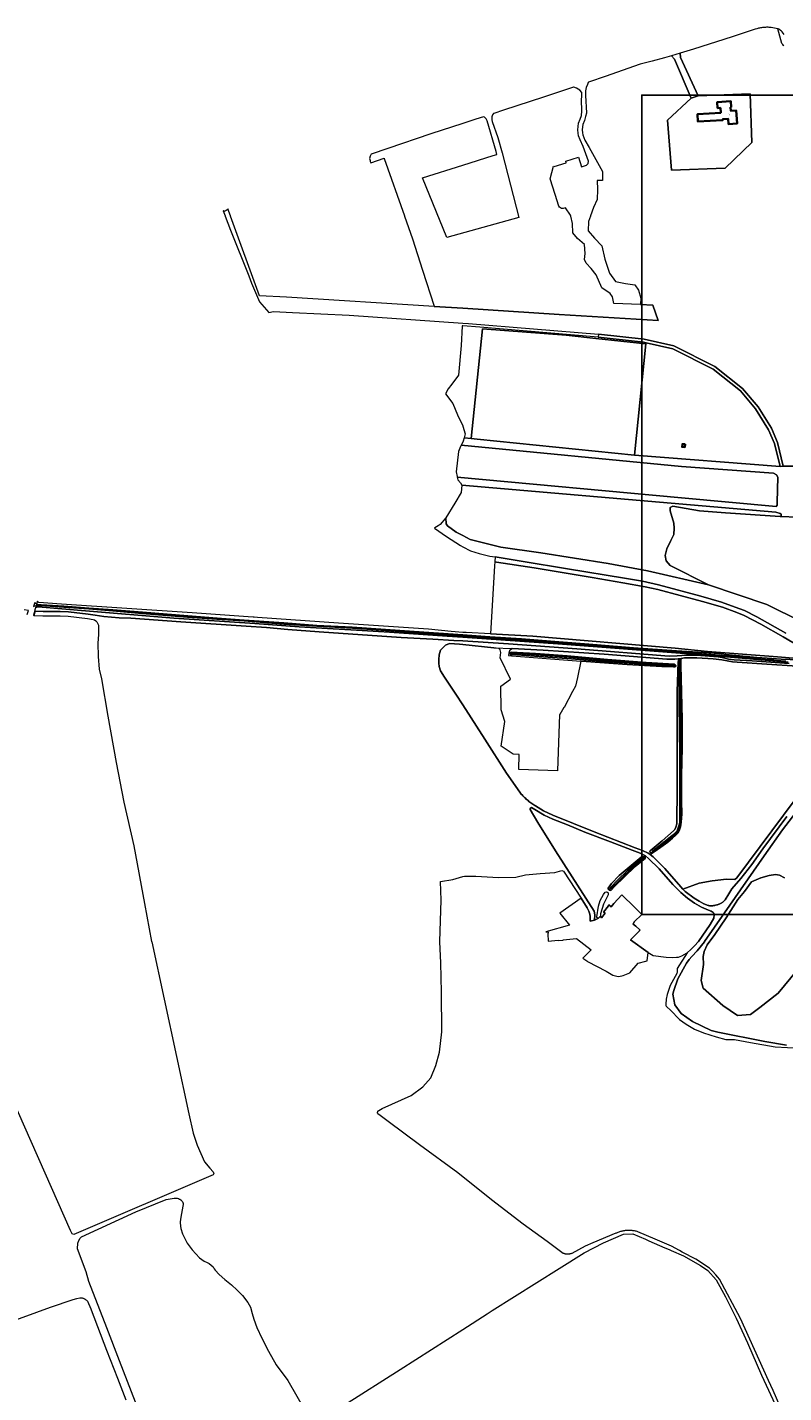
# Model space of a CAD drawing. Extents: x 154222 to 160093, y 456746 to 462495.
# Tile 3 of 254: x 155200 to 155721, y 459689 to 460630. Entities that reach past the tile are written whole.
import ezdxf
from ezdxf.enums import TextEntityAlignment as Align

# ---------------------------------------------------------------- set-up
doc = ezdxf.new("R2010")
doc.units = 0
doc.header["$LTSCALE"] = 0.75
doc.layers.get('DEFPOINTS').update_dxf_attribs({"linetype": 'CONTINUOUS'})
for name, color, linetype, lineweight in [('B-XX-GR-BEPLANTING_CULTUUR_BOSPLANTSOEN-GV', 252, 'CONTINUOUS', 18), ('B-XX-GR-BOS_GEMENGD-GV', 252, 'CONTINUOUS', 13), ('B-XX-GR-BOS_LOOF-GV', 252, 'CONTINUOUS', 13), ('B-XX-GR-GRAS-GV', 252, 'CONTINUOUS', 13), ('B-XX-GR-GROENVOORZIENING-GV', 252, 'CONTINUOUS', 18), ('B-XX-IE-TERREINAFSCHEIDING_KUNSTMATIG_HEKWERK-G', 252, 'IE-TERREINAFSCHEIDING-KUNSTMATIG', 18), ('B-XX-OG-BEBOUWING-GV', 6, 'CONTINUOUS', 35), ('B-XX-OG-BEBOUWING-T18', 1, 'CONTINUOUS', 18), ('B-XX-OG-TERREIN_CULTUURSCHEIDING-GV', 252, 'CONTINUOUS', 18), ('B-XX-OG-TERREIN_ERF-GV', 252, 'CONTINUOUS', 18), ('B-XX-OG-WATER_SLOOT-GV', 252, 'CONTINUOUS', 18), ('B-XX-VH-VERHARDING_BETONSTRAATSTEEN-GV', 252, 'CONTINUOUS', 18), ('B-XX-VH-VERHARDING_FUNDERING_ZAND-GV', 252, 'CONTINUOUS', 18)]:
    doc.layers.add(name, color=color, linetype=linetype, lineweight=lineweight)
doc.styles.add('NLCS-ISO-M-T18', font='NLCS-ISO.ttf', dxfattribs={"height": 1.8})
doc.linetypes.add('IE-TERREINAFSCHEIDING-KUNSTMATIG', pattern='A,4,[82,NLCS.SHX,S=0.75,R=90,X=0,Y=0],4,-2', length=10)

msp = doc.modelspace()

# ---------------------------------------------------------------- linework, layer by layer
at = {"layer": 'B-XX-GR-BEPLANTING_CULTUUR_BOSPLANTSOEN-GV'}
for points in [[(155729.818, 460327.655), (155720.79, 460327.646), (155718.677, 460327.338), (155618.297, 460335.196), (155510.1, 460346.25), (155505.911, 460346.646), (155500.983, 460347.18), (155500.354, 460344.869), (155500, 460344.145), (155498.995, 460342.089), (155650.705, 460327.494), (155714.277, 460322.796), (155716.363, 460321.604), (155717.059, 460320.069), (155716.759, 460302.838), (155716.668, 460300.707), (155716.056, 460299.824), (155650.692, 460305.825), (155496.291, 460320), (155496.574, 460318.299), (155498.522, 460316.121), (155499.506, 460314.552), (155664.939, 460300.395), (155715.723, 460295.837), (155718.879, 460295.133), (155719.371, 460294.453), (155719.395, 460293.28), (155718.788, 460292.895), (155730.89, 460292.513)], [(155733.244, 460220.506), (155709.684, 460232.326), (155669.345, 460245.94), (155627.259, 460255.622), (155600.273, 460260.472), (155553.871, 460268.021), (155526.19, 460271.821), (155505.155, 460277.191), (155500, 460279.868), (155495.413, 460282.25), (155489.49, 460286.463), (155488.722, 460287.992), (155488.301, 460291.954), (155488.288, 460292.079), (155484.509, 460287.344), (155483.053, 460286.437), (155480.806, 460285.076), (155480.681, 460285), (155488.774, 460279.173), (155498.393, 460272.936), (155500, 460272.127), (155505.465, 460269.377), (155511.343, 460267.427), (155518.763, 460265.724), (155522.303, 460265.157), (155541.803, 460262.035), (155572.261, 460256.988), (155611.629, 460250.431), (155623.948, 460248.439), (155635.004, 460245.971), (155664.095, 460237.982), (155678.249, 460233.883), (155687.681, 460230.594), (155694.134, 460228.104), (155702.601, 460223.897), (155722.789, 460212.55)], [(155724.186, 460192.587), (155673.921, 460196.917), (155646.876, 460199.013), (155568.685, 460205.041), (155500, 460209.711), (155489.333, 460210.436), (155449.503, 460213.363), (155426.815, 460214.637), (155406.839, 460215.749), (155387.415, 460216.882), (155356.797, 460219.338), (155300.879, 460222.876), (155240.149, 460228.016), (155207.405, 460230.611), (155206.475, 460230.559), (155206.313, 460230.51), (155205.696, 460230.028), (155205.276, 460228.586), (155204.695, 460226.593), (155204.201, 460224.895), (155204.585, 460224.85), (155205.419, 460227.791), (155210.862, 460227.543), (155215.486, 460227.526), (155222.686, 460227.545), (155228.485, 460227.234), (155241.921, 460225.734), (155246.8, 460224.904), (155252.757, 460224.15), (155263.399, 460223.225), (155271.338, 460223.007), (155305.703, 460220.363), (155350.717, 460217.34), (155364.882, 460216.537), (155379.589, 460214.985), (155401.093, 460213.544), (155457.572, 460209.621), (155479.543, 460208.384), (155493.997, 460207.571), (155500, 460207.212), (155531.628, 460205.319), (155578.748, 460201.802), (155642.242, 460196.767), (155647.716, 460196.966), (155654.259, 460197.403), (155661.117, 460197.464), (155676.013, 460196.297), (155678.817, 460195.898), (155680.748, 460195.259), (155683.247, 460194.578), (155686.975, 460194.224), (155699.548, 460193.54), (155724.939, 460191.761)]]:
    msp.add_lwpolyline(points, dxfattribs=at)
at = {"layer": 'B-XX-GR-BOS_GEMENGD-GV'}
for points in [[(155721.269, 460617.275), (155721.191, 460617.391), (155721.077, 460617.559), (155720.555, 460618.259), (155720.002, 460618.935), (155717.285, 460628.982), (155712.591, 460629.874), (155711.925, 460629.928), (155711.257, 460629.965), (155710.588, 460629.987), (155709.919, 460629.994), (155709.25, 460629.985), (155708.582, 460629.96), (155707.914, 460629.92), (155707.247, 460629.864), (155706.582, 460629.792), (155705.919, 460629.705), (155705.258, 460629.603), (155704.6, 460629.486), (155703.945, 460629.353), (155703.294, 460629.205), (155702.646, 460629.041), (155701.479, 460628.706), (155686.485, 460623.772), (155685.736, 460623.526), (155659.001, 460614.951), (155649.943, 460612.198), (155650.11, 460609.251), (155662.249, 460582.772), (155698.175, 460584.154), (155699.17, 460550.717), (155680.995, 460532.969), (155643.957, 460531.658), (155641.148, 460566.02), (155657.553, 460581.212), (155645.901, 460608.074), (155643.817, 460610.337), (155639.171, 460608.925), (155630.677, 460606.729), (155622.347, 460604.576), (155613.86, 460601.523), (155598.951, 460596.217), (155586.604, 460592.143), (155586.562, 460592.018), (155586.08, 460590.598), (155585.111, 460588.543), (155584.564, 460586.125), (155584.751, 460583.072), (155585.238, 460570.978), (155585.243, 460570.853), (155584.744, 460568.554), (155583.85, 460565.714), (155582.826, 460563.069), (155582.538, 460561.381), (155582.42, 460559.298), (155582.542, 460557.277), (155582.71, 460555.897), (155584.21, 460552.258), (155587.131, 460547.119), (155596.351, 460530.592), (155596.335, 460524.487), (155592.646, 460524.496), (155592.65, 460524.372), (155592.856, 460518.182), (155592.736, 460511.411), (155590.129, 460505.76), (155588.138, 460500.125), (155588.094, 460500), (155588.05, 460499.875), (155586.76, 460496.225), (155586.513, 460489.778), (155590.828, 460484.682), (155595.8, 460479.484), (155598.032, 460470.18), (155601.07, 460460.498), (155605.309, 460454.943), (155612.198, 460453.484), (155618.633, 460452.598), (155621.212, 460448.865), (155622.822, 460443.388), (155622.529, 460438.969), (155631.114, 460438.637), (155634.752, 460427.93), (155566.502, 460432.221), (155500, 460436.403), (155480.464, 460437.631), (155378.626, 460444.035), (155360.07, 460445.082), (155339.997, 460499.875), (155339.951, 460500), (155339.905, 460500.125), (155338.18, 460504.832), (155338.148, 460504.781), (155338.114, 460504.731), (155337.632, 460504.219), (155337.039, 460503.842), (155336.48, 460503.561), (155335.887, 460503.364), (155335.939, 460503.192), (155335.413, 460503.033), (155335.254, 460503.56), (155334.881, 460503.447), (155336.241, 460500), (155336.29, 460499.875), (155340.056, 460490.33), (155352.557, 460458.733), (155354.546, 460453.705), (155360.094, 460440.789), (155366.49, 460433.496), (155369.537, 460434.288), (155382.73, 460433.428), (155421.869, 460431.639), (155500, 460426.197), (155504.13, 460425.909), (155593.627, 460418.593), (155625.005, 460415.15), (155645.587, 460410.533), (155673.795, 460396.26), (155692.816, 460381.085), (155703.594, 460368.496), (155712.728, 460353.723), (155716.91, 460344.026), (155720.79, 460327.646), (155729.818, 460327.655)], [(155731.336, 460203.781), (155720.784, 460210.003), (155705.556, 460218.834), (155694.043, 460224.8), (155688.974, 460226.82), (155678.939, 460230.397), (155665.175, 460234.387), (155634.416, 460242.634), (155625.827, 460244.39), (155610.458, 460247.359), (155589.23, 460250.895), (155549.187, 460257.563), (155523.392, 460261.467), (155522.093, 460261.718), (155521.928, 460259.015), (155519.289, 460212.189), (155519.282, 460212.064), (155548.428, 460210.584), (155646.536, 460202.237), (155668.738, 460200.033), (155716.867, 460196.218), (155730.487, 460195.092)]]:
    msp.add_lwpolyline(points, dxfattribs=at)
for points in [[(155576.567, 460588.749), (155576.442, 460588.799), (155572.259, 460587.424), (155555.665, 460581.943), (155528.057, 460572.833), (155521.416, 460570.654), (155521.317, 460570.529), (155520.648, 460569.685), (155520.152, 460568.253), (155520.123, 460566.275), (155520.412, 460565.192), (155524.162, 460554.087), (155527.152, 460543.505), (155538.681, 460498.853), (155489.122, 460485.071), (155472.35, 460526.361), (155500, 460534.999), (155521.035, 460541.57), (155523.565, 460542.37), (155522.996, 460544.521), (155516.86, 460565.529), (155516.307, 460566.961), (155515.017, 460567.979), (155514.458, 460568.267), (155514.333, 460568.331), (155509.067, 460566.604), (155500, 460563.647), (155478.081, 460556.499), (155448.34, 460546.441), (155436.985, 460542.542), (155436.207, 460541.114), (155435.858, 460539.706), (155436.195, 460538.201), (155436.323, 460537.633), (155436.63, 460536.564), (155436.755, 460536.607), (155445.969, 460539.783), (155446.013, 460539.658), (155459.883, 460500.125), (155459.927, 460500), (155459.971, 460499.875), (155465.42, 460484.345), (155472.398, 460462.678), (155480.424, 460437.756), (155480.464, 460437.631), (155500, 460436.403), (155566.502, 460432.221), (155634.752, 460427.93), (155631.114, 460438.637), (155622.529, 460438.969), (155604.133, 460439.681), (155603.134, 460444.271), (155601.526, 460446.624), (155595.863, 460450.453), (155592.101, 460459.408), (155588.579, 460463.871), (155585.012, 460467.459), (155583.876, 460470.028), (155584.345, 460474.063), (155583.945, 460480.244), (155579.128, 460484.468), (155575.932, 460488.499), (155575.612, 460494.788), (155574.529, 460499.875), (155574.502, 460500), (155574.475, 460500.125), (155574.379, 460500.576), (155570.786, 460505.505), (155569.149, 460505.073), (155568.019, 460505.216), (155566.666, 460506.09), (155566.199, 460506.769), (155563.635, 460514.794), (155560.234, 460525.558), (155562.526, 460534.415), (155563.03, 460534.156), (155563.155, 460534.092), (155571.325, 460536.696), (155571.012, 460537.677), (155579.713, 460540.451), (155581.841, 460533.777), (155585.425, 460535.085), (155586.542, 460536.264), (155586.721, 460537.828), (155582.937, 460547.966), (155580.884, 460552.475), (155579.786, 460555.129), (155579.557, 460557.005), (155579.42, 460559.293), (155579.557, 460561.718), (155579.923, 460563.869), (155581.021, 460566.705), (155581.799, 460569.176), (155582.129, 460572.124), (155581.859, 460580.296), (155581.871, 460580.422), (155582.025, 460582.054), (155582.009, 460585.057), (155580.792, 460586.723), (155578.338, 460588.048)], [(155497.745, 460204.966), (155490.889, 460205.358), (155488.077, 460204.238), (155484.774, 460200.808), (155483.757, 460197.649), (155483.546, 460194.368), (155483.532, 460191.924), (155483.854, 460189.718), (155484.819, 460186.669), (155487.404, 460182.174), (155495.362, 460170.483), (155500, 460163.235), (155515.282, 460139.48), (155530.317, 460116.01), (155539.336, 460102.951), (155539.853, 460102.325), (155540.382, 460101.709), (155540.923, 460101.103), (155541.476, 460100.508), (155542.041, 460099.924), (155542.616, 460099.351), (155543.203, 460098.79), (155543.801, 460098.24), (155544.41, 460097.703), (155545.029, 460097.177), (155545.659, 460096.664), (155546.298, 460096.163), (155546.947, 460095.675), (155547.606, 460095.199), (155548.273, 460094.737), (155548.95, 460094.288), (155549.636, 460093.853), (155550.083, 460093.578), (155555.749, 460090.24), (155562.198, 460087.218), (155590.593, 460075.715), (155618.92, 460064.746), (155623.919, 460062.833), (155627.818, 460061.069), (155629.291, 460059.989), (155631.863, 460061.849), (155630.617, 460061.305), (155629.941, 460061.256), (155629.917, 460061.267), (155629.286, 460061.562), (155629.075, 460061.989), (155629.168, 460062.717), (155637.37, 460069.42), (155645.174, 460076.357), (155646.176, 460077.417), (155647.002, 460078.993), (155647.637, 460081.193), (155647.605, 460084.817), (155647.864, 460102.21), (155647.807, 460122.784), (155647.835, 460151.708), (155647.868, 460172.282), (155648.414, 460192.676), (155648.635, 460193.936), (155648.885, 460194.254), (155649.366, 460194.358), (155649.719, 460194.21), (155650.447, 460193.907), (155650.503, 460195.229), (155648.439, 460194.96), (155646.091, 460194.679), (155643.692, 460194.648), (155640.69, 460194.685), (155597.566, 460198.149), (155555.368, 460200.92), (155534.144, 460201.945), (155532.292, 460200.473), (155531.697, 460198.852), (155531.557, 460197.134), (155533.85, 460196.96), (155533.231, 460197.39), (155532.931, 460197.782), (155532.899, 460198.405), (155532.904, 460198.443), (155532.955, 460198.848), (155533.456, 460199.457), (155550.24, 460198.523), (155571.907, 460196.956), (155599.911, 460194.517), (155626.531, 460192.459), (155645.819, 460191.315), (155646.509, 460190.796), (155646.879, 460190.296), (155646.86, 460190.035), (155646.841, 460189.781), (155646.092, 460189.341), (155645.203, 460189.293), (155637.317, 460189.695), (155613.269, 460191.08), (155585.138, 460193.058), (155581.393, 460193.343), (155579.099, 460181.986), (155577.79, 460175.985), (155575.742, 460172.33), (155569.869, 460161.441), (155569.791, 460161.316), (155566.841, 460156.57), (155566.763, 460156.445), (155565.264, 460117.713), (155538.773, 460118.684), (155538.871, 460129.043), (155534.801, 460129.208), (155526.448, 460134.765), (155529.106, 460151.628), (155526.595, 460159.744), (155526.407, 460176.02), (155532.867, 460180.885), (155525.775, 460195.496), (155526.235, 460199.282), (155525.853, 460201.02), (155524.848, 460202.06), (155521.534, 460202.554), (155500, 460204.737)]]:
    msp.add_lwpolyline(points, close=True, dxfattribs=at)
at = {"layer": 'B-XX-GR-BOS_LOOF-GV'}
for points in [[(155644.866, 460408.526), (155626.338, 460412.683), (155626.26, 460411.931), (155618.297, 460335.196), (155718.677, 460327.338), (155714.967, 460343.188), (155710.847, 460352.742), (155701.88, 460367.244), (155691.339, 460379.556), (155672.645, 460394.47)], [(155651.207, 460340.911), (155651.394, 460342.86), (155653.28, 460342.68), (155653.093, 460340.731)], [(155549.782, 460090.985), (155547.418, 460092.367), (155546.525, 460091.733), (155546.521, 460090.986), (155551.693, 460082.179), (155563.942, 460062.492), (155590.562, 460021.045), (155591.009, 460018.484), (155590.952, 460014.896), (155593.524, 460016.311), (155592.864, 460016.381), (155592.493, 460016.667), (155592.442, 460017.041), (155593.712, 460024.566), (155594.694, 460028.327), (155597.01, 460032.418), (155598.282, 460034.165), (155599.118, 460034.269), (155599.562, 460034.213), (155599.84, 460034.014), (155600.163, 460033.783), (155600.353, 460032.858), (155600.19, 460032.308), (155596.988, 460025.808), (155595.048, 460019.193), (155594.896, 460017.47), (155595.628, 460016.526), (155598.133, 460019.611), (155597.108, 460020.387), (155600.378, 460024.711), (155600.189, 460024.854), (155600.662, 460025.488), (155602.285, 460024.019), (155604.099, 460026.375), (155609.571, 460032.366), (155618.475, 460023.785), (155623.438, 460018.692), (155618.114, 460013.749), (155617.393, 460012.03), (155619.233, 460010.74), (155622.043, 460008.236), (155621.915, 460007.579), (155615.744, 460001.399), (155627.801, 459992.534), (155631.27, 459990.436), (155640.201, 459989.27), (155644.806, 459989.16), (155647.348, 459989.238), (155648.636, 459989.429), (155651.049, 459990.322), (155654.624, 459992.287), (155657.185, 459994.601), (155659.989, 459997.454), (155662.389, 460000), (155662.477, 460000.125), (155670.628, 460011.744), (155672.964, 460016.279), (155673.225, 460018.409), (155672.984, 460019.619), (155672.631, 460020.047), (155671.215, 460021.015), (155669.478, 460021.629), (155664.48, 460023.684), (155659.699, 460026.484), (155654.887, 460029.924), (155650.255, 460033.824), (155644.708, 460039.329), (155635.356, 460050.186), (155628.078, 460057.3), (155625.885, 460059.09), (155622.236, 460060.959), (155616.812, 460063.016), (155601.921, 460068.754), (155584.159, 460075.574), (155572.248, 460080.406), (155562.038, 460084.446), (155556.156, 460087.288)], [(155623.597, 460058.592), (155624.468, 460058.604), (155625.178, 460058.511), (155625.338, 460058.416), (155625.78, 460058.152), (155625.847, 460057.424), (155618.825, 460051.842), (155611.188, 460044.54), (155604.63, 460038.147), (155602.43, 460035.523), (155601.611, 460035.243), (155601.028, 460035.497), (155600.743, 460035.622), (155600.374, 460036.21), (155600.291, 460036.927), (155602.648, 460040.166), (155607.885, 460045.519), (155623.063, 460058.31)]]:
    msp.add_lwpolyline(points, close=True, dxfattribs=at)
for points in [[(155730.89, 460292.513), (155718.788, 460292.895), (155681.215, 460295.407), (155663.249, 460296.958), (155644.754, 460300.087), (155643.007, 460299.067), (155642.958, 460296.758), (155645.431, 460288.322), (155645.801, 460284.837), (155645.528, 460280.61), (155643.407, 460276.501), (155640.708, 460270.654), (155639.508, 460266.041), (155640.127, 460262.52), (155642.985, 460259.163), (155669.345, 460245.94), (155709.684, 460232.326), (155733.244, 460220.506)], [(155737.241, 460108.715), (155689.003, 460043.985), (155687.551, 460042.928), (155681.697, 460043.054), (155672.007, 460041.929), (155663.007, 460040.258), (155651.807, 460036.295), (155653.389, 460034.695), (155659.473, 460029.933), (155662.872, 460027.994), (155666.202, 460026.127), (155669.108, 460024.937), (155669.569, 460024.87), (155670.031, 460024.819), (155670.495, 460024.784), (155670.959, 460024.765), (155671.424, 460024.761), (155672.353, 460024.803), (155672.816, 460024.848), (155673.277, 460024.908), (155673.736, 460024.984), (155674.192, 460025.076), (155675.092, 460025.307), (155675.536, 460025.446), (155675.975, 460025.6), (155676.408, 460025.768), (155676.835, 460025.952), (155677.67, 460026.362), (155678.076, 460026.589), (155678.474, 460026.829), (155678.863, 460027.083), (155679.244, 460027.35), (155679.5, 460027.541), (155680.822, 460028.883), (155683.298, 460032.955), (155685.379, 460036.39), (155691.711, 460043.566), (155699.197, 460053.119), (155706.79, 460064.056), (155723.406, 460086.369)], [(155729.516, 460089.044), (155720.32, 460077.061), (155707.679, 460059.171), (155680.357, 460019.943), (155666.755, 460000.125), (155666.669, 460000), (155661.564, 459993.812), (155657.834, 459989.714), (155656.021, 459987.716), (155654.304, 459985.208), (155648.311, 459974.323), (155645.593, 459966.391), (155644.925, 459963.756), (155646.111, 459956.429), (155650.563, 459950.63), (155658.471, 459945.036), (155671.148, 459938.756), (155675.88, 459937.662), (155708.238, 459931.172), (155723.062, 459928.804)], [(155730.548, 459980.348), (155717.451, 459964.473), (155704.751, 459954.552), (155698.269, 459949.921), (155689.405, 459949.128), (155679.351, 459956.139), (155665.725, 459967.913), (155664.402, 459973.337), (155665.989, 459984.185), (155665.725, 459989.741), (155666.386, 459993.313), (155668.503, 459997.943), (155673.662, 460004.955), (155681.6, 460016.332), (155689.67, 460029.032), (155694.168, 460034.588), (155698.93, 460041.335), (155705.412, 460043.981), (155711.101, 460045.701), (155715.599, 460046.23), (155718.377, 460045.833), (155721.684, 460044.113)]]:
    msp.add_lwpolyline(points, dxfattribs=at)
at = {"layer": 'B-XX-GR-GRAS-GV'}
for points in [[(155730.407, 460189.925), (155709.506, 460191.201), (155689.122, 460192.596), (155686.016, 460192.909), (155678.565, 460194.097), (155672.602, 460194.915), (155661.38, 460195.622), (155655.196, 460195.555), (155652.762, 460195.524), (155650.503, 460195.229), (155650.447, 460193.907), (155650.446, 460193.783), (155650.337, 460190.266), (155650.476, 460181.31), (155651.181, 460153.163), (155651.297, 460133.619), (155650.811, 460114.469), (155650.851, 460097.128), (155651.01, 460087.889), (155650.639, 460082.312), (155650.07, 460079.206), (155649.506, 460076.971), (155648.446, 460074.916), (155646.998, 460073.415), (155644.693, 460071.261), (155641.337, 460068.544), (155636.591, 460065.09), (155631.863, 460061.849), (155629.291, 460059.989), (155631.285, 460058.526), (155639.268, 460050.448), (155650.245, 460037.876), (155651.807, 460036.295), (155663.007, 460040.258), (155672.007, 460041.929), (155681.697, 460043.054), (155687.551, 460042.928), (155689.003, 460043.985), (155737.241, 460108.715)], [(155721.684, 460044.113), (155718.377, 460045.833), (155715.599, 460046.23), (155711.101, 460045.701), (155705.412, 460043.981), (155698.93, 460041.335), (155694.168, 460034.588), (155689.67, 460029.032), (155681.6, 460016.332), (155673.662, 460004.955), (155668.503, 459997.943), (155666.386, 459993.313), (155665.725, 459989.741), (155665.989, 459984.185), (155664.402, 459973.337), (155665.725, 459967.913), (155679.351, 459956.139), (155689.405, 459949.128), (155698.269, 459949.921), (155704.751, 459954.552), (155717.451, 459964.473), (155730.548, 459980.348)]]:
    msp.add_lwpolyline(points, dxfattribs=at)
at = {"layer": 'B-XX-GR-GROENVOORZIENING-GV'}
msp.add_lwpolyline([(155721.583, 460625.135), (155720.194, 460626.77), (155719.627, 460627.339), (155719.075, 460627.795), (155718.499, 460628.222), (155717.902, 460628.618), (155717.309, 460628.968)], dxfattribs=at)
at = {"layer": 'B-XX-IE-TERREINAFSCHEIDING_KUNSTMATIG_HEKWERK-G'}
msp.add_lwpolyline([(155505.911, 460346.646), (155513.654, 460422.159), (155571.297, 460417.919), (155591.756, 460415.657), (155626.26, 460411.931), (155618.297, 460335.196)], dxfattribs=at)
at = {"layer": 'B-XX-OG-BEBOUWING-GV'}
for points in [[(155685.116, 460574.955), (155684.872, 460579.074), (155675.395, 460578.511), (155675.645, 460574.296), (155677.587, 460574.408), (155677.783, 460571.099), (155661.796, 460570.149), (155662.102, 460564.987), (155679.047, 460566.009), (155679.169, 460566.016), (155679.165, 460566.091), (155679.134, 460566.621), (155682.967, 460566.848), (155683.177, 460563.313), (155689.086, 460563.664), (155688.555, 460572.595), (155684.815, 460572.372), (155684.663, 460574.928)], [(155653.28, 460342.68), (155651.394, 460342.86), (155651.207, 460340.911), (155653.093, 460340.731)]]:
    msp.add_lwpolyline(points, close=True, dxfattribs=at)
at = {"layer": 'B-XX-OG-TERREIN_CULTUURSCHEIDING-GV'}
for points in [[(155500, 460424.22), (155499.761, 460424.235), (155499.753, 460424.11), (155498.928, 460410.661), (155497.149, 460390.442), (155492.511, 460384.048), (155490.048, 460380.804), (155488.118, 460377.394), (155493.135, 460370.779), (155496.381, 460362.941), (155500, 460355.403), (155500.142, 460355.107), (155501.716, 460349.875), (155500.983, 460347.18), (155505.911, 460346.646), (155513.654, 460422.159), (155571.297, 460417.919), (155591.756, 460415.657), (155626.26, 460411.931), (155626.338, 460412.683), (155624.656, 460413.06), (155593.448, 460416.484), (155593.423, 460416.486), (155593.387, 460416.49), (155511.909, 460423.476)], [(155571.297, 460417.919), (155513.654, 460422.159), (155505.911, 460346.646), (155510.1, 460346.25), (155618.297, 460335.196), (155626.26, 460411.931), (155591.756, 460415.657)], [(155650.705, 460327.494), (155498.995, 460342.089), (155498.561, 460341.202), (155497.23, 460337.682), (155495.566, 460323.655), (155496.202, 460320.531), (155496.291, 460320), (155650.692, 460305.825), (155716.056, 460299.824), (155716.668, 460300.707), (155716.759, 460302.838), (155717.059, 460320.069), (155716.363, 460321.604), (155714.277, 460322.796)], [(155664.939, 460300.395), (155499.506, 460314.552), (155498.931, 460309.592), (155494.49, 460302.077), (155488.288, 460292.079), (155488.301, 460291.954), (155488.722, 460287.992), (155489.49, 460286.463), (155495.413, 460282.25), (155500, 460279.868), (155505.155, 460277.191), (155526.19, 460271.821), (155553.871, 460268.021), (155600.273, 460260.472), (155627.259, 460255.622), (155669.345, 460245.94), (155642.985, 460259.163), (155640.127, 460262.52), (155639.508, 460266.041), (155640.708, 460270.654), (155643.407, 460276.501), (155645.528, 460280.61), (155645.801, 460284.837), (155645.431, 460288.322), (155642.958, 460296.758), (155643.007, 460299.067), (155644.754, 460300.087), (155663.249, 460296.958), (155681.215, 460295.407), (155718.788, 460292.895), (155719.395, 460293.28), (155719.371, 460294.453), (155718.879, 460295.133), (155715.723, 460295.837)]]:
    msp.add_lwpolyline(points, close=True, dxfattribs=at)
at = {"layer": 'B-XX-OG-TERREIN_ERF-GV'}
for points in [[(155699.17, 460550.717), (155698.175, 460584.154), (155662.249, 460582.772), (155657.553, 460581.212), (155641.148, 460566.02), (155643.957, 460531.658), (155680.995, 460532.969)], [(155689.086, 460563.664), (155683.177, 460563.313), (155682.967, 460566.848), (155679.134, 460566.621), (155679.165, 460566.091), (155679.169, 460566.016), (155679.047, 460566.009), (155662.102, 460564.987), (155661.796, 460570.149), (155677.783, 460571.099), (155677.587, 460574.408), (155675.645, 460574.296), (155675.395, 460578.511), (155684.872, 460579.074), (155685.116, 460574.955), (155684.663, 460574.928), (155684.815, 460572.372), (155688.555, 460572.595)], [(155594.896, 460017.47), (155594.395, 460016.851), (155593.574, 460016.306), (155593.524, 460016.311), (155590.952, 460014.896), (155587.821, 460014.239), (155587.876, 460017.472), (155587.636, 460019.001), (155586.937, 460020.995), (155585.815, 460023.418), (155581.594, 460029.947), (155566.84, 460019.675), (155573.525, 460011.303), (155557.198, 460006.716), (155558.087, 460006.888), (155558.763, 460006.884), (155558.992, 460006.563), (155558.99, 460006.346), (155558.988, 460006.012), (155558.719, 460005.481), (155559.027, 460000.398), (155565.837, 460001.022), (155565.847, 460000.899), (155569.214, 460001.164), (155569.201, 460001.33), (155578.332, 460002.167), (155588.655, 459994.366), (155582.903, 459988.594), (155585.445, 459986.786), (155586.015, 459986.38), (155598.927, 459979.725), (155603.405, 459976.839), (155606.312, 459976.168), (155607.665, 459976.054), (155610.687, 459976.772), (155615.281, 459978.463), (155621.021, 459985.161), (155626.173, 459986.668), (155627.104, 459986.748), (155627.801, 459992.534), (155615.744, 460001.399), (155621.915, 460007.579), (155622.043, 460008.236), (155619.233, 460010.74), (155617.393, 460012.03), (155618.114, 460013.749), (155623.438, 460018.692), (155618.475, 460023.785), (155609.571, 460032.366), (155604.099, 460026.375), (155602.285, 460024.019), (155600.662, 460025.488), (155600.189, 460024.854), (155600.378, 460024.711), (155597.108, 460020.387), (155598.133, 460019.611), (155595.628, 460016.526)]]:
    msp.add_lwpolyline(points, close=True, dxfattribs=at)
at = {"layer": 'B-XX-OG-WATER_SLOOT-GV'}
for points in [[(155731.656, 460194.267), (155719.525, 460194.681), (155709.777, 460195.446), (155702.603, 460195.813), (155695.645, 460196.552), (155688.242, 460197.26), (155681.337, 460197.981), (155677.078, 460198.464), (155647.329, 460200.398), (155617.831, 460202.526), (155592.739, 460204.611), (155560.453, 460206.986), (155540.527, 460208.596), (155518.736, 460210.003), (155500, 460211.411), (155483.253, 460212.566), (155456.658, 460214.52), (155423.929, 460216.629), (155399.451, 460217.935), (155376.759, 460219.614), (155349.54, 460221.547), (155330.764, 460222.904), (155310.674, 460224.454), (155279.446, 460227.113), (155258.966, 460228.763), (155242.39, 460229.771), (155225.285, 460231.065), (155209.595, 460232.065), (155207.284, 460232.2), (155206.511, 460232.483), (155206.423, 460232.552), (155205.797, 460233.04), (155205.192, 460233.79), (155204.76, 460232.382), (155204.297, 460230.873), (155205.181, 460231.451), (155206.163, 460231.65), (155206.27, 460231.672), (155207.276, 460231.7), (155209.565, 460231.566), (155225.25, 460230.566), (155242.351, 460229.273), (155258.876, 460227.918), (155279.202, 460226.087), (155310.42, 460223.548), (155330.643, 460222.135), (155349.507, 460220.957), (155376.736, 460218.856), (155399.533, 460217.332), (155423.981, 460216.001), (155456.709, 460213.653), (155483.267, 460211.724), (155500, 460210.439), (155518.717, 460209.158), (155540.471, 460207.724), (155560.377, 460206.203), (155592.654, 460203.899), (155617.933, 460201.787), (155647.348, 460199.748), (155677.043, 460197.512), (155680.92, 460197.025), (155683.531, 460196.93), (155685.591, 460196.823), (155689.211, 460196.31), (155698.05, 460195.358), (155703.375, 460194.829), (155708.772, 460194.353), (155712.893, 460194.209), (155716.122, 460193.735), (155722.728, 460193.354)], [(155722.728, 460193.354), (155716.122, 460193.735), (155712.893, 460194.209), (155708.772, 460194.353), (155703.375, 460194.829), (155698.05, 460195.358), (155689.211, 460196.31), (155685.591, 460196.823), (155683.531, 460196.93), (155680.92, 460197.025), (155677.043, 460197.512), (155647.348, 460199.748), (155617.933, 460201.787), (155592.654, 460203.899), (155560.377, 460206.203), (155540.471, 460207.724), (155518.717, 460209.158), (155500, 460210.439), (155483.267, 460211.724), (155456.709, 460213.653), (155423.981, 460216.001), (155399.533, 460217.332), (155376.736, 460218.856), (155349.507, 460220.957), (155330.643, 460222.135), (155310.42, 460223.548), (155279.202, 460226.087), (155258.876, 460227.918), (155242.351, 460229.273), (155225.25, 460230.566), (155209.565, 460231.566), (155207.276, 460231.7), (155206.27, 460231.672), (155206.163, 460231.65), (155205.696, 460230.028), (155206.313, 460230.51), (155206.475, 460230.559), (155207.405, 460230.611), (155240.149, 460228.016), (155300.879, 460222.876), (155356.797, 460219.338), (155387.415, 460216.882), (155406.839, 460215.749), (155426.815, 460214.637), (155449.503, 460213.363), (155489.333, 460210.436), (155500, 460209.711), (155568.685, 460205.041), (155646.876, 460199.013), (155673.921, 460196.917), (155724.186, 460192.587)], [(155730.487, 460195.092), (155716.867, 460196.218), (155668.738, 460200.033), (155646.536, 460202.237), (155548.428, 460210.584), (155519.282, 460212.064), (155502.352, 460212.924), (155500, 460213.098), (155492.02, 460213.689), (155476.462, 460215.227), (155414.34, 460219.565), (155358.526, 460223.428), (155356.35, 460223.553), (155355.588, 460223.576), (155352.161, 460223.815), (155313.576, 460226.501), (155223.662, 460232.663), (155208.014, 460233.735), (155207.435, 460233.923), (155207.267, 460234.126), (155207.049, 460234.664), (155206.423, 460232.552), (155206.511, 460232.483), (155207.284, 460232.2), (155209.595, 460232.065), (155225.285, 460231.065), (155242.39, 460229.771), (155258.966, 460228.763), (155279.446, 460227.113), (155310.674, 460224.454), (155330.764, 460222.904), (155349.54, 460221.547), (155376.759, 460219.614), (155399.451, 460217.935), (155423.929, 460216.629), (155456.658, 460214.52), (155483.253, 460212.566), (155500, 460211.411), (155518.736, 460210.003), (155540.527, 460208.596), (155560.453, 460206.986), (155592.739, 460204.611), (155617.831, 460202.526), (155647.329, 460200.398), (155677.078, 460198.464), (155681.337, 460197.981), (155688.242, 460197.26), (155695.645, 460196.552), (155702.603, 460195.813), (155709.777, 460195.446), (155719.525, 460194.681), (155731.656, 460194.267)]]:
    msp.add_lwpolyline(points, dxfattribs=at)
for points in [[(155533.945, 460198.352), (155532.904, 460198.443), (155532.899, 460198.405), (155532.931, 460197.782), (155533.231, 460197.39), (155533.85, 460196.96), (155581.393, 460193.343), (155585.138, 460193.058), (155613.269, 460191.08), (155637.317, 460189.695), (155645.203, 460189.293), (155646.092, 460189.341), (155646.841, 460189.781), (155646.86, 460190.035), (155645.578, 460190.158), (155645.599, 460190.126), (155645.579, 460189.753), (155644.868, 460189.757), (155621.55, 460191.369), (155597.539, 460193.092), (155575.039, 460194.912), (155558.629, 460196.043), (155534.385, 460197.87), (155533.907, 460198.21)], [(155550.24, 460198.523), (155533.456, 460199.457), (155532.955, 460198.848), (155532.904, 460198.443), (155533.945, 460198.352), (155533.998, 460198.547), (155534.305, 460198.794), (155553.609, 460197.384), (155573.198, 460196.096), (155597.544, 460193.927), (155621.466, 460192.223), (155645.282, 460190.608), (155645.578, 460190.158), (155646.86, 460190.035), (155646.879, 460190.296), (155646.509, 460190.796), (155645.819, 460191.315), (155626.531, 460192.459), (155599.911, 460194.517), (155571.907, 460196.956)], [(155553.609, 460197.384), (155534.305, 460198.794), (155533.998, 460198.547), (155533.945, 460198.352), (155533.907, 460198.21), (155534.385, 460197.87), (155558.629, 460196.043), (155575.039, 460194.912), (155597.539, 460193.092), (155621.55, 460191.369), (155644.868, 460189.757), (155645.579, 460189.753), (155645.599, 460190.126), (155645.578, 460190.158), (155645.282, 460190.608), (155621.466, 460192.223), (155597.544, 460193.927), (155573.198, 460196.096)], [(155649.719, 460194.21), (155649.366, 460194.358), (155648.885, 460194.254), (155648.635, 460193.936), (155648.414, 460192.676), (155647.868, 460172.282), (155647.835, 460151.708), (155647.807, 460122.784), (155647.864, 460102.21), (155647.605, 460084.817), (155647.637, 460081.193), (155647.002, 460078.993), (155646.176, 460077.417), (155645.174, 460076.357), (155637.37, 460069.42), (155629.168, 460062.717), (155629.075, 460061.989), (155629.286, 460061.562), (155629.917, 460061.267), (155631.176, 460062.172), (155631.052, 460062.298), (155631.054, 460062.6), (155638.479, 460068.401), (155644.335, 460073.164), (155646.746, 460075.246), (155647.695, 460076.484), (155648.594, 460078.398), (155649.282, 460080.508), (155649.595, 460082.443), (155649.728, 460086.83), (155649.606, 460096.354), (155649.67, 460116.27), (155649.556, 460130.023), (155649.304, 460144.593), (155649.21, 460164.848), (155649.082, 460179.258), (155649.142, 460192.547), (155649.57, 460192.846)], [(155650.447, 460193.907), (155649.719, 460194.21), (155649.57, 460192.846), (155649.799, 460192.561), (155650.047, 460177.209), (155650.197, 460154.519), (155650.345, 460137.409), (155650.431, 460121.827), (155650.379, 460109.87), (155650.344, 460085.85), (155650.329, 460083.362), (155649.883, 460080.078), (155649.213, 460077.897), (155647.867, 460075.541), (155645.9, 460073.51), (155642.81, 460070.739), (155631.531, 460062.188), (155631.176, 460062.172), (155629.917, 460061.267), (155629.941, 460061.256), (155630.617, 460061.305), (155631.863, 460061.849), (155636.591, 460065.09), (155641.337, 460068.544), (155644.693, 460071.261), (155646.998, 460073.415), (155648.446, 460074.916), (155649.506, 460076.971), (155650.07, 460079.206), (155650.639, 460082.312), (155651.01, 460087.889), (155650.851, 460097.128), (155650.811, 460114.469), (155651.297, 460133.619), (155651.181, 460153.163), (155650.476, 460181.31), (155650.337, 460190.266), (155650.446, 460193.783)], [(155649.799, 460192.561), (155649.57, 460192.846), (155649.142, 460192.547), (155649.082, 460179.258), (155649.21, 460164.848), (155649.304, 460144.593), (155649.556, 460130.023), (155649.67, 460116.27), (155649.606, 460096.354), (155649.728, 460086.83), (155649.595, 460082.443), (155649.282, 460080.508), (155648.594, 460078.398), (155647.695, 460076.484), (155646.746, 460075.246), (155644.335, 460073.164), (155638.479, 460068.401), (155631.054, 460062.6), (155631.052, 460062.298), (155631.176, 460062.172), (155631.531, 460062.188), (155642.81, 460070.739), (155645.9, 460073.51), (155647.867, 460075.541), (155649.213, 460077.897), (155649.883, 460080.078), (155650.329, 460083.362), (155650.344, 460085.85), (155650.379, 460109.87), (155650.431, 460121.827), (155650.345, 460137.409), (155650.197, 460154.519), (155650.047, 460177.209)], [(155625.178, 460058.511), (155624.468, 460058.604), (155623.597, 460058.592), (155623.063, 460058.31), (155607.885, 460045.519), (155602.648, 460040.166), (155600.291, 460036.927), (155600.374, 460036.21), (155600.743, 460035.622), (155601.028, 460035.497), (155601.826, 460036.722), (155601.64, 460036.795), (155601.768, 460037.273), (155607.005, 460042.679), (155613.474, 460049.055), (155623.58, 460057.524), (155624.151, 460057.84), (155624.701, 460057.766), (155625.338, 460058.416)], [(155625.78, 460058.152), (155625.338, 460058.416), (155624.701, 460057.766), (155624.679, 460057.126), (155624.322, 460056.826), (155617.289, 460051.147), (155611.645, 460046.099), (155602.493, 460036.807), (155602.101, 460036.614), (155601.826, 460036.722), (155601.028, 460035.497), (155601.611, 460035.243), (155602.43, 460035.523), (155604.63, 460038.147), (155611.188, 460044.54), (155618.825, 460051.842), (155625.847, 460057.424)], [(155624.701, 460057.766), (155624.151, 460057.84), (155623.58, 460057.524), (155613.474, 460049.055), (155607.005, 460042.679), (155601.768, 460037.273), (155601.64, 460036.795), (155601.826, 460036.722), (155602.101, 460036.614), (155602.493, 460036.807), (155611.645, 460046.099), (155617.289, 460051.147), (155624.322, 460056.826), (155624.679, 460057.126)]]:
    msp.add_lwpolyline(points, close=True, dxfattribs=at)
at = {"layer": 'B-XX-VH-VERHARDING_BETONSTRAATSTEEN-GV'}
msp.add_lwpolyline([(155650.11, 460609.251), (155649.943, 460612.198), (155643.817, 460610.337), (155645.901, 460608.074), (155657.553, 460581.212), (155662.249, 460582.772)], close=True, dxfattribs=at)
msp.add_lwpolyline([(155722.789, 460212.55), (155702.601, 460223.897), (155694.134, 460228.104), (155687.681, 460230.594), (155678.249, 460233.883), (155664.095, 460237.982), (155635.004, 460245.971), (155623.948, 460248.439), (155611.629, 460250.431), (155572.261, 460256.988), (155541.803, 460262.035), (155522.303, 460265.157), (155522.093, 460261.718), (155523.392, 460261.467), (155549.187, 460257.563), (155589.23, 460250.895), (155610.458, 460247.359), (155625.827, 460244.39), (155634.416, 460242.634), (155665.175, 460234.387), (155678.939, 460230.397), (155688.974, 460226.82), (155694.043, 460224.8), (155705.556, 460218.834), (155720.784, 460210.003), (155731.336, 460203.781)], dxfattribs=at)
at = {"layer": 'B-XX-VH-VERHARDING_FUNDERING_ZAND-GV'}
msp.add_lwpolyline([(155625.005, 460415.15), (155593.627, 460418.593), (155593.448, 460416.484), (155624.656, 460413.06), (155626.338, 460412.683), (155644.866, 460408.526), (155672.645, 460394.47), (155691.339, 460379.556), (155701.88, 460367.244), (155710.847, 460352.742), (155714.967, 460343.188), (155718.677, 460327.338), (155720.79, 460327.646), (155716.91, 460344.026), (155712.728, 460353.723), (155703.594, 460368.496), (155692.816, 460381.085), (155673.795, 460396.26), (155645.587, 460410.533)], close=True, dxfattribs=at)
for points in [[(155724.939, 460191.761), (155699.548, 460193.54), (155686.975, 460194.224), (155683.247, 460194.578), (155680.748, 460195.259), (155678.817, 460195.898), (155676.013, 460196.297), (155661.117, 460197.464), (155654.259, 460197.403), (155647.716, 460196.966), (155642.242, 460196.767), (155578.748, 460201.802), (155531.628, 460205.319), (155500, 460207.212), (155493.997, 460207.571), (155479.543, 460208.384), (155457.572, 460209.621), (155401.093, 460213.544), (155379.589, 460214.985), (155364.882, 460216.537), (155350.717, 460217.34), (155305.703, 460220.363), (155271.338, 460223.007), (155263.399, 460223.225), (155252.757, 460224.15), (155246.8, 460224.904), (155241.921, 460225.734), (155228.485, 460227.234), (155222.686, 460227.545), (155215.486, 460227.526), (155210.862, 460227.543), (155205.419, 460227.791), (155204.585, 460224.85), (155205.137, 460224.801), (155210.788, 460224.543), (155215.485, 460224.526), (155222.609, 460224.545), (155228.238, 460224.243), (155241.503, 460222.762), (155245.466, 460222.088), (155246.412, 460221.671), (155247.205, 460221.124), (155247.831, 460220.444), (155248.228, 460219.918), (155248.687, 460219.058), (155249.063, 460218.041), (155249.114, 460211.62), (155248.564, 460205.649), (155248.835, 460196.384), (155249.616, 460187.756), (155251.015, 460181.009), (155255.556, 460155.396), (155261.272, 460123.406), (155266.596, 460096.235), (155273.4, 460065.957), (155280.81, 460026.42), (155285.691, 460000.125), (155285.714, 460000), (155311.388, 459881.432), (155314.387, 459868.118), (155316.978, 459859.793), (155322.216, 459848.301), (155325.691, 459844.02), (155328.164, 459841.391), (155328.579, 459840.33), (155327.976, 459839.453), (155232.006, 459798.204), (155230.897, 459798.8), (155230.079, 459800.543), (155229.875, 459801.088), (155185.115, 459901.836)], [(155199.971, 460225.329), (155200.8, 460228.248), (155197.728, 460228.637)], [(155723.406, 460086.369), (155706.79, 460064.056), (155699.197, 460053.119), (155691.711, 460043.566), (155685.379, 460036.39), (155683.298, 460032.955), (155680.822, 460028.883), (155679.5, 460027.541), (155679.244, 460027.35), (155678.863, 460027.083), (155678.474, 460026.829), (155678.076, 460026.589), (155677.67, 460026.362), (155676.835, 460025.952), (155676.408, 460025.768), (155675.975, 460025.6), (155675.536, 460025.446), (155675.092, 460025.307), (155674.192, 460025.076), (155673.736, 460024.984), (155673.277, 460024.908), (155672.816, 460024.848), (155672.353, 460024.803), (155671.424, 460024.761), (155670.959, 460024.765), (155670.495, 460024.784), (155670.031, 460024.819), (155669.569, 460024.87), (155669.108, 460024.937), (155666.202, 460026.127), (155662.872, 460027.994), (155659.473, 460029.933), (155653.389, 460034.695), (155651.807, 460036.295), (155650.245, 460037.876), (155639.268, 460050.448), (155631.285, 460058.526), (155629.291, 460059.989), (155627.818, 460061.069), (155623.919, 460062.833), (155618.92, 460064.746), (155590.593, 460075.715), (155562.198, 460087.218), (155555.749, 460090.24), (155550.083, 460093.578), (155549.636, 460093.853), (155548.95, 460094.288), (155548.273, 460094.737), (155547.606, 460095.199), (155546.947, 460095.675), (155546.298, 460096.163), (155545.659, 460096.664), (155545.029, 460097.177), (155544.41, 460097.703), (155543.801, 460098.24), (155543.203, 460098.79), (155542.616, 460099.351), (155542.041, 460099.924), (155541.476, 460100.508), (155540.923, 460101.103), (155540.382, 460101.709), (155539.853, 460102.325), (155539.336, 460102.951), (155530.317, 460116.01), (155515.282, 460139.48), (155500, 460163.235), (155495.362, 460170.483), (155487.404, 460182.174), (155484.819, 460186.669), (155483.854, 460189.718), (155483.532, 460191.924), (155483.546, 460194.368), (155483.757, 460197.649), (155484.774, 460200.808), (155488.077, 460204.238), (155490.889, 460205.358), (155497.745, 460204.966), (155500, 460204.737), (155521.534, 460202.554), (155534.144, 460201.945), (155555.368, 460200.92), (155597.566, 460198.149), (155640.69, 460194.685), (155643.692, 460194.648), (155646.091, 460194.679), (155648.439, 460194.96), (155650.503, 460195.229), (155652.762, 460195.524), (155655.196, 460195.555), (155661.38, 460195.622), (155672.602, 460194.915), (155678.565, 460194.097), (155686.016, 460192.909), (155689.122, 460192.596), (155709.506, 460191.201), (155730.407, 460189.925)], [(155729.72, 459654.354), (155714.013, 459690.852), (155710.846, 459697.788), (155691.38, 459740.423), (155676.899, 459767.525), (155675.796, 459768.887), (155674.523, 459770.457), (155672.041, 459773.104), (155669.976, 459775.037), (155660.618, 459781.304), (155651.179, 459786.184), (155649.361, 459787.186), (155643.899, 459790.196), (155632.648, 459795.093), (155620.724, 459800.147), (155620.164, 459800.31), (155619.6, 459800.458), (155619.032, 459800.59), (155618.46, 459800.707), (155617.886, 459800.808), (155617.309, 459800.893), (155616.73, 459800.962), (155616.149, 459801.015), (155615.567, 459801.052), (155614.984, 459801.074), (155614.4, 459801.079), (155613.817, 459801.069), (155613.235, 459801.042), (155612.653, 459801), (155612.073, 459800.941), (155611.494, 459800.867), (155610.918, 459800.777), (155610.344, 459800.67), (155609.774, 459800.549), (155609.207, 459800.412), (155608.644, 459800.259), (155608.085, 459800.091), (155607.532, 459799.907), (155606.983, 459799.709), (155606.44, 459799.495), (155605.903, 459799.267), (155605.611, 459799.135), (155589.715, 459792.457), (155584.526, 459790.277), (155575.232, 459785.275), (155574.914, 459785.145), (155574.59, 459785.03), (155574.261, 459784.931), (155573.928, 459784.846), (155573.591, 459784.777), (155573.252, 459784.724), (155572.91, 459784.687), (155572.567, 459784.666), (155572.224, 459784.661), (155571.88, 459784.671), (155571.538, 459784.698), (155571.197, 459784.741), (155570.858, 459784.799), (155570.523, 459784.873), (155570.191, 459784.963), (155569.864, 459785.068), (155569.542, 459785.188), (155569.293, 459785.293), (155558.312, 459793.554), (155541.616, 459805.292), (155519.944, 459822.066), (155496.739, 459840.801), (155470.285, 459860.099), (155448.694, 459876.223), (155442.283, 459880.872), (155442.143, 459880.951), (155442.011, 459881.043), (155441.889, 459881.147), (155441.778, 459881.263), (155441.68, 459881.39), (155441.594, 459881.526), (155441.522, 459881.669), (155441.465, 459881.819), (155441.423, 459881.975), (155441.396, 459882.133), (155441.386, 459882.293), (155441.391, 459882.454), (155441.413, 459882.613), (155441.45, 459882.769), (155441.502, 459882.921), (155441.569, 459883.067), (155441.651, 459883.206), (155441.746, 459883.335), (155441.853, 459883.455), (155441.972, 459883.563), (155442.1, 459883.659), (155442.238, 459883.742), (155442.249, 459883.748), (155444.492, 459884.995), (155464.62, 459894.026), (155472.639, 459899.929), (155478.108, 459906.144), (155481.47, 459914.781), (155484.011, 459923.915), (155485.714, 459937.988), (155485.419, 459965.208), (155484.895, 459985.405), (155484.366, 460000), (155484.369, 460000.125), (155485.098, 460028.523), (155484.632, 460041.47), (155493.144, 460042.918), (155500, 460044.822), (155501.254, 460045.17), (155508.959, 460045.188), (155524.79, 460044.147), (155536.584, 460044.35), (155543.405, 460046), (155553.348, 460047.032), (155563.465, 460047.758), (155568.373, 460049.019), (155569.511, 460048.637), (155581.594, 460029.947), (155585.815, 460023.418), (155586.937, 460020.995), (155587.636, 460019.001), (155587.876, 460017.472), (155587.821, 460014.239), (155590.952, 460014.896), (155591.009, 460018.484), (155590.562, 460021.045), (155563.942, 460062.492), (155551.693, 460082.179), (155546.521, 460090.986), (155546.525, 460091.733), (155547.418, 460092.367), (155549.782, 460090.985), (155556.156, 460087.288), (155562.038, 460084.446), (155572.248, 460080.406), (155584.159, 460075.574), (155601.921, 460068.754), (155616.812, 460063.016), (155622.236, 460060.959), (155625.885, 460059.09), (155628.078, 460057.3), (155635.356, 460050.186), (155644.708, 460039.329), (155650.255, 460033.824), (155654.887, 460029.924), (155659.699, 460026.484), (155664.48, 460023.684), (155669.478, 460021.629), (155671.215, 460021.015), (155672.631, 460020.047), (155672.984, 460019.619), (155673.225, 460018.409), (155672.964, 460016.279), (155670.628, 460011.744), (155662.477, 460000.125), (155662.389, 460000), (155659.989, 459997.454), (155657.185, 459994.601), (155654.624, 459992.287), (155647.818, 459981.477), (155647.807, 459980.292), (155647.832, 459979.242), (155647.55, 459978.093), (155643.003, 459969.802), (155640.949, 459963.725), (155640.242, 459960.513), (155639.972, 459956.898), (155639.998, 459956.085), (155640.333, 459955.659), (155640.668, 459955.232), (155643.119, 459952.94), (155649.426, 459946.332), (155653.902, 459943.107), (155659.833, 459939.834), (155666.008, 459937.305), (155674.652, 459934.381), (155681.23, 459932.573), (155687.26, 459932.627), (155698.343, 459930.666), (155715.239, 459927.529), (155732.405, 459926.698)], [(155723.062, 459928.804), (155708.238, 459931.172), (155675.88, 459937.662), (155671.148, 459938.756), (155658.471, 459945.036), (155650.563, 459950.63), (155646.111, 459956.429), (155644.925, 459963.756), (155645.593, 459966.391), (155648.311, 459974.323), (155654.304, 459985.208), (155656.021, 459987.716), (155657.834, 459989.714), (155661.564, 459993.812), (155666.669, 460000), (155666.755, 460000.125), (155680.357, 460019.943), (155707.679, 460059.171), (155720.32, 460077.061), (155729.516, 460089.044)], [(155274.619, 459682.675), (155263.591, 459711.163), (155254.797, 459733.97), (155242.479, 459765.92), (155240.498, 459772.604), (155234.6, 459788.423), (155234.769, 459792.391), (155235.457, 459794.203), (155236.321, 459795.638), (155237.409, 459796.7), (155274.817, 459813.991), (155295.74, 459822.491), (155301.3, 459823.305), (155301.488, 459823.328), (155301.791, 459823.351), (155302.094, 459823.359), (155302.7, 459823.327), (155303.001, 459823.287), (155303.3, 459823.231), (155303.886, 459823.073), (155304.172, 459822.971), (155304.452, 459822.854), (155304.726, 459822.723), (155304.992, 459822.577), (155305.251, 459822.417), (155305.5, 459822.244), (155305.74, 459822.058), (155305.97, 459821.86), (155306.189, 459821.65), (155306.397, 459821.428), (155306.777, 459820.954), (155306.947, 459820.703), (155307.104, 459820.443), (155307.247, 459820.175), (155307.376, 459819.9), (155307.49, 459819.619), (155307.394, 459818.919), (155307.24, 459817.777), (155305.813, 459810.191), (155305.785, 459810.055), (155305.685, 459809.517), (155305.601, 459808.976), (155305.533, 459808.433), (155305.48, 459807.889), (155305.443, 459807.343), (155305.422, 459806.796), (155305.417, 459806.249), (155305.427, 459805.702), (155305.454, 459805.156), (155305.496, 459804.61), (155305.554, 459804.067), (155305.628, 459803.525), (155305.717, 459802.986), (155305.822, 459802.45), (155306.87, 459798.794), (155310.186, 459792.287), (155313.55, 459787.64), (155318.735, 459782.228), (155321.928, 459779.886), (155323.852, 459778.913), (155325.341, 459778.259), (155326.735, 459777.2), (155327.963, 459775.921), (155328.84, 459774.718), (155329.56, 459773.74), (155332.214, 459770.665), (155336.102, 459767.343), (155340.744, 459763.703), (155344.667, 459759.993), (155348.22, 459756.194), (155352.062, 459751.361), (155353.721, 459748.162), (155354.968, 459743.934), (155356.013, 459739.909), (155358.192, 459734.293), (155361.521, 459726.735), (155366.187, 459717.805), (155371.532, 459708.484), (155379.544, 459697.717), (155396.222, 459668.513)], [(155418.496, 459681.016), (155456.861, 459705.276), (155500, 459732.916), (155516.826, 459743.697), (155520.277, 459745.86), (155566.558, 459774.87), (155583.754, 459785.619), (155597.095, 459792.623), (155610.813, 459798.543), (155617.318, 459798.765), (155625.881, 459795.162), (155628.251, 459793.897), (155639.345, 459789.113), (155642.337, 459787.823), (155643.685, 459787.238), (155652.137, 459783.567), (155663.956, 459776.973), (155668.933, 459773.372), (155674.62, 459767.103), (155681.148, 459755.35), (155688.4, 459740.74), (155696.202, 459723.6), (155705.97, 459701.412), (155716.946, 459677.777)], [(155185.196, 459736.916), (155215.924, 459748.14), (155231.535, 459753.449), (155234.025, 459754.266), (155236.278, 459754.714), (155237.82, 459754.548), (155238.169, 459754.442), (155238.513, 459754.321), (155238.851, 459754.185), (155239.183, 459754.034), (155239.508, 459753.869), (155239.825, 459753.69), (155240.435, 459753.291), (155240.726, 459753.072), (155241.007, 459752.84), (155241.278, 459752.596), (155241.538, 459752.34), (155243.833, 459746.994), (155244.065, 459746.374), (155254.481, 459718.606), (155262.116, 459699.339), (155268.004, 459684.42)]]:
    msp.add_lwpolyline(points, dxfattribs=at)
at = {"layer": 'DEFPOINTS'}
msp.add_lwpolyline([(155623.438, 460018.692), (156289.443, 460018.692), (156289.443, 460583.254), (155623.438, 460583.254)], close=True, dxfattribs=at)

# ---------------------------------------------------------------- texts
at = {"layer": 'B-XX-OG-BEBOUWING-T18', "style": 'NLCS-ISO-M-T18'}
msp.add_text('1', height=1.35, rotation=3.1, dxfattribs=at).set_placement((155683.497, 460569.932), align=Align.MIDDLE_CENTER)

doc.saveas('drawing.dxf')
